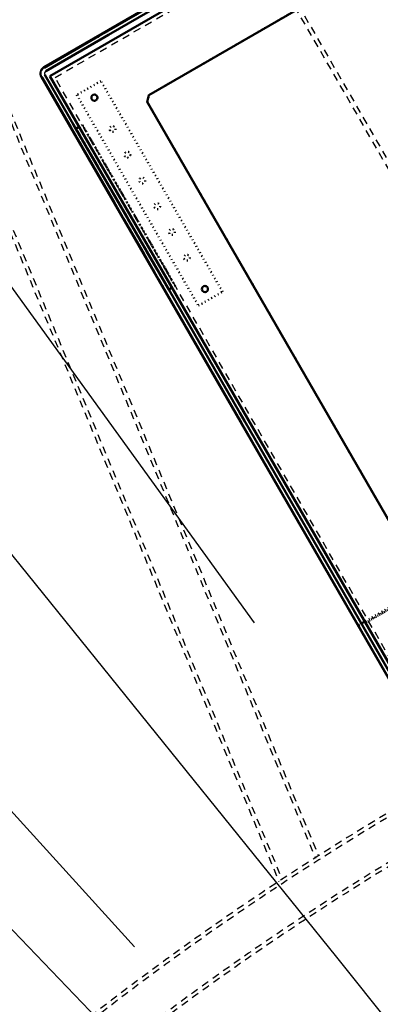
# Model space of a CAD drawing. Extents: x -7591 to -2491, y 6498 to 10061.
# Tile 35 of 125: x -6187 to -5993, y 8034 to 8564. Entities that reach past the tile are written whole.
import ezdxf
from ezdxf.enums import TextEntityAlignment as Align

# ---------------------------------------------------------------- set-up
doc = ezdxf.new("R2010")
doc.units = 0
doc.header["$MEASUREMENT"] = 0
for name, pattern in [('DASHDOT', [8.5, 4, -2, 0.5, -2]), ('DOT', [2, 0.5, -1.5]), ('HIDDEN', [7, 4, -3])]:
    doc.linetypes.add(name, pattern=pattern)
doc.layers.get('0').update_dxf_attribs({"linetype": 'CONTINUOUS'})
for name, color, linetype in [('DIM49', 4, 'CONTINUOUS'), ('LE_HIDDEN', 7, 'CONTINUOUS'), ('LE_MIDDLE', 7, 'CONTINUOUS'), ('LE_RED', 1, 'CONTINUOUS'), ('TXT_DIM49', 2, 'CONTINUOUS')]:
    doc.layers.add(name, color=color, linetype=linetype)
doc.layers.add('LE_ALL', color=7, linetype='CONTINUOUS', lineweight=50)

# ---------------------------------------------------------------- blocks, each defined once
blk = doc.blocks.new('_D3', base_point=(-6409.34, 8545.58))
at = {"layer": 'DIM49', "color": 1}
for p, q in [((-6377.93, 8506.68), (-6016.69, 8059.32)), ((-6016.69, 8059.32), (-5858.98, 7863.99))]:
    blk.add_line(p, q, dxfattribs=at)
blk = doc.blocks.new('_D4', base_point=(-6571.72, 8468.93))
at = {"layer": 'DIM49', "color": 1}
blk.add_line((-6537.03, 8432.92), (-6138.15, 8018.77), dxfattribs=at)
blk = doc.blocks.new('_D14', base_point=(-6545.53, 8527.65))
at = {"layer": 'DIM49', "color": 1}
for p, q in [((-6545.53, 8527.65), (-6504.97, 8496.93)), ((-6518.86, 8484.33), (-6545.53, 8527.65)), ((-6512.76, 8491.56), (-6544.69, 8526.72)), ((-6514.61, 8489.88), (-6537.57, 8515.17)), ((-6510.9, 8493.24), (-6533.87, 8518.53)), ((-6509.05, 8494.92), (-6523.06, 8510.34)), ((-6516.46, 8488.19), (-6530.46, 8503.62)), ((-6507.2, 8496.6), (-6512.24, 8502.15)), ((-6504.97, 8496.93), (-6518.86, 8484.33)), ((-6518.31, 8486.51), (-6523.35, 8492.07)), ((-6511.92, 8490.63), (-6125.39, 8064.93))]:
    blk.add_line(p, q, dxfattribs=at)
at = {"layer": 'TXT_DIM49', "width": 0.602}
blk.add_text('R2025', height=31.25, rotation=312.2383, dxfattribs=at).set_placement((-6485.38, 8489.3), align=Align.CENTER)
blk = doc.blocks.new('_D16', base_point=(-6427.42, 8745.7))
at = {"layer": 'DIM49', "color": 1}
for p, q in [((-6427.42, 8745.7), (-6390.51, 8710.7)), ((-6405.7, 8699.7), (-6427.42, 8745.7)), ((-6398.83, 8706.21), (-6426.69, 8744.69)), ((-6400.86, 8704.75), (-6420.89, 8732.42)), ((-6396.81, 8707.68), (-6416.84, 8735.35)), ((-6394.78, 8709.14), (-6407, 8726.02)), ((-6402.88, 8703.28), (-6415.1, 8720.16)), ((-6392.76, 8710.61), (-6397.16, 8716.69)), ((-6390.51, 8710.7), (-6405.7, 8699.7)), ((-6404.91, 8701.81), (-6409.31, 8707.89)), ((-6398.1, 8705.2), (-6060.93, 8239.43))]:
    blk.add_line(p, q, dxfattribs=at)
at = {"layer": 'TXT_DIM49', "width": 0.578}
blk.add_text('R2120', height=31.25, rotation=305.9007, dxfattribs=at).set_placement((-6325.24, 8636.52), align=Align.CENTER)

msp = doc.modelspace()

# ---------------------------------------------------------------- linework, layer by layer
msp.add_line((-6175.89, 8533.2), (-5964.34, 8166.8))
for points in [[(-5958.88, 8165.33), (-5582.16, 8382.83, 0.414214), (-5580.69, 8388.3), (-5792.24, 8754.7, 0.414214), (-5797.7, 8756.17), (-6174.42, 8538.67, 0.414214), (-6175.89, 8533.2)], [(-4060.69, 7737.85, 0.367682), (-6307.89, 7737.85), (-6836.13, 8064.73)]]:
    msp.add_lwpolyline(points, format="xyb")
for centre, radius, start, end in [((-5184.29, 7028.43), 2396.87, 31.73211, 148.26789), ((-5184.29, 7028.43), 2391.87, 31.73211, 148.26789), ((-5184.29, 7028.43), 2372, 31.75, 148.25), ((-5184.29, 7028.43), 2370, 31.79835, 148.20165), ((-5184.29, 7028.43), 2345, 32.74999, 147.24999), ((-5184.29, 7028.43), 2266.16, 35.00882, 144.99118), ((-5184.29, 7028.43), 2258.06, 35.00886, 144.99114), ((-5184.29, 7028.43), 2247.11, 35.0089, 144.9911), ((-5184.29, 7028.43), 2040, 31.79835, 148.20165), ((-5184.29, 7028.43), 1950, 32.04534, 147.95466), ((-6172.42, 8535.2), 3.5, 120, -150), ((-6172.42, 8535.2), 1.5, 120, -150), ((-5184.29, 6416.46), 1722.52, 49.57671, 130.42329)]:
    msp.add_arc(centre, radius, start, end)
at = {"layer": 'LE_ALL'}
for p, q in [((-6170.99, 8533.72), (-5795.14, 8750.72)), ((-6143.73, 8553.5), (-6139.4, 8556)), ((-5962.99, 8173.45), (-6170.99, 8533.72)), ((-6162.45, 8510.94), (-6159.95, 8506.61)), ((-6153.72, 8499.81), (-6155.22, 8502.41)), ((-6153.72, 8499.81), (-6155.22, 8502.41)), ((-6151.17, 8495.4), (-6152.77, 8498.17)), ((-6143.17, 8481.54), (-6144.77, 8484.31)), ((-6135.17, 8467.68), (-6136.77, 8470.45)), ((-6127.17, 8453.83), (-6128.77, 8456.6)), ((-6119.17, 8439.97), (-6120.77, 8442.74)), ((-6111.17, 8426.11), (-6112.77, 8428.89)), ((-6108.72, 8421.87), (-6110.22, 8424.47)), ((-6108.72, 8421.87), (-6110.22, 8424.47)), ((-6105.24, 8419.84), (-6106.97, 8418.84)), ((-6070.43, 8351.55), (-6067.93, 8347.22))]:
    msp.add_line(p, q, dxfattribs=at)
at = {"layer": 'LE_ALL', "color": 1, "linetype": 'DOT'}
for p, q in [((-6144.73, 8555.23), (-6140.4, 8557.73)), ((-6139.4, 8556), (-6143.73, 8553.5)), ((-6140.4, 8557.73), (-6139.4, 8556)), ((-6143.5, 8531.12), (-6156.49, 8523.62)), ((-6078, 8417.67), (-6143.5, 8531.12)), ((-6156.49, 8523.62), (-6091, 8410.17)), ((-6159.95, 8506.61), (-6162.45, 8510.94)), ((-6160.72, 8511.94), (-6158.22, 8507.61)), ((-6158.22, 8507.61), (-6159.95, 8506.61)), ((-6153.51, 8507.44), (-6156.97, 8505.44)), ((-6151.76, 8504.41), (-6155.22, 8502.41)), ((-6103.51, 8420.84), (-6153.51, 8507.44)), ((-6153.51, 8507.44), (-6103.51, 8420.84)), ((-6150.26, 8501.81), (-6151.76, 8504.41)), ((-6156.95, 8501.41), (-6155.22, 8502.41)), ((-6155.45, 8498.81), (-6156.95, 8501.41)), ((-6155.22, 8502.41), (-6153.72, 8499.81)), ((-6155.22, 8502.41), (-6153.72, 8499.81)), ((-6154.95, 8497.95), (-6153.22, 8498.95)), ((-6152.45, 8493.62), (-6154.95, 8497.95)), ((-6153.22, 8498.95), (-6150.72, 8494.62)), ((-6149.31, 8500.17), (-6152.77, 8498.17)), ((-6152.77, 8498.17), (-6151.17, 8495.4)), ((-6147.71, 8497.4), (-6149.31, 8500.17)), ((-6146.95, 8484.09), (-6145.22, 8485.09)), ((-6145.22, 8485.09), (-6142.72, 8480.76)), ((-6141.31, 8486.31), (-6144.77, 8484.31)), ((-6144.77, 8484.31), (-6143.17, 8481.54)), ((-6139.71, 8483.54), (-6141.31, 8486.31)), ((-6138.95, 8470.23), (-6137.22, 8471.23)), ((-6137.22, 8471.23), (-6134.72, 8466.9)), ((-6133.31, 8472.45), (-6136.77, 8470.45)), ((-6131.71, 8469.68), (-6133.31, 8472.45)), ((-6136.45, 8465.9), (-6138.95, 8470.23)), ((-6136.77, 8470.45), (-6135.17, 8467.68)), ((-6130.95, 8456.38), (-6129.22, 8457.38)), ((-6128.45, 8452.05), (-6130.95, 8456.38)), ((-6129.22, 8457.38), (-6126.72, 8453.05)), ((-6125.31, 8458.6), (-6128.77, 8456.6)), ((-6128.77, 8456.6), (-6127.17, 8453.83)), ((-6123.71, 8455.83), (-6125.31, 8458.6)), ((-5623.46, 8457.37), (-6002.78, 8238.37)), ((-6000.61, 8239.62), (-5625.62, 8456.12)), ((-6117.31, 8444.74), (-6120.77, 8442.74)), ((-6115.71, 8441.97), (-6117.31, 8444.74)), ((-6122.95, 8442.52), (-6121.22, 8443.52)), ((-6120.45, 8438.19), (-6122.95, 8442.52)), ((-6121.22, 8443.52), (-6118.72, 8439.19)), ((-6120.77, 8442.74), (-6119.17, 8439.97)), ((-6114.95, 8428.66), (-6113.22, 8429.66)), ((-6112.45, 8424.33), (-6114.95, 8428.66)), ((-6113.22, 8429.66), (-6110.72, 8425.33)), ((-6109.31, 8430.89), (-6112.77, 8428.89)), ((-6112.77, 8428.89), (-6111.17, 8426.11)), ((-6107.71, 8428.11), (-6109.31, 8430.89)), ((-6111.95, 8423.47), (-6110.22, 8424.47)), ((-6110.45, 8420.87), (-6111.95, 8423.47)), ((-6106.76, 8426.47), (-6110.22, 8424.47)), ((-6110.22, 8424.47), (-6108.72, 8421.87)), ((-6110.22, 8424.47), (-6108.72, 8421.87)), ((-6105.26, 8423.87), (-6106.76, 8426.47)), ((-6091, 8410.17), (-6078, 8417.67)), ((-6067.93, 8347.22), (-6070.43, 8351.55)), ((-6068.7, 8352.55), (-6066.2, 8348.22)), ((-6066.2, 8348.22), (-6067.93, 8347.22)), ((-6004.9, 8238.05), (-6003.17, 8239.05)), ((-6004.9, 8238.05), (-6003.17, 8239.05)), ((-6004.79, 8237.86), (-6003.06, 8238.86)), ((-6002.95, 8238.67), (-6002.78, 8238.37)), ((-6000.95, 8240.2), (-6001, 8240.3)), ((-6000.89, 8240.11), (-6000.95, 8240.2)), ((-6000.84, 8240.01), (-6000.89, 8240.11)), ((-6000.79, 8239.92), (-6000.84, 8240.01)), ((-6000.61, 8239.62), (-6000.79, 8239.92))]:
    msp.add_line(p, q, dxfattribs=at)
at = {"layer": 'LE_ALL'}
for points in [[(-5797.45, 8755.73), (-5809.58, 8748.73), (-5813.91, 8746.23), (-5824.3, 8740.23), (-5832.96, 8735.23), (-5837.29, 8732.73), (-5889.25, 8702.73), (-5910.9, 8690.23), (-5975.85, 8652.73), (-5997.5, 8640.23), (-6049.47, 8610.23), (-6053.8, 8607.73), (-6062.46, 8602.73), (-6140.4, 8557.73), (-6144.73, 8555.23), (-6174.17, 8538.23)], [(-5796.45, 8754), (-5808.58, 8747), (-5812.91, 8744.5), (-5823.3, 8738.5), (-5831.96, 8733.5), (-5836.29, 8731), (-5888.25, 8701), (-5909.9, 8688.5), (-5974.85, 8651), (-5996.5, 8638.5), (-6048.47, 8608.5), (-6052.8, 8606), (-6061.46, 8601), (-6139.4, 8556), (-6143.73, 8553.5), (-6173.17, 8536.5)], [(-6117.66, 8523.52), (-6118.61, 8519.99), (-5948.69, 8225.69), (-5945.16, 8224.74), (-5640.47, 8400.66), (-5639.52, 8404.19), (-5809.43, 8698.49), (-5812.97, 8699.43), (-6117.66, 8523.52)], [(-6140.4, 8557.73), (-6144.73, 8555.23)], [(-6175.45, 8533.45), (-6138.95, 8470.23), (-6136.45, 8465.9), (-6130.95, 8456.38), (-6128.45, 8452.05), (-6122.95, 8442.52), (-6120.45, 8438.19), (-6114.95, 8428.66), (-6112.45, 8424.33), (-6111.95, 8423.47), (-6110.45, 8420.87), (-6070.43, 8351.55), (-6067.93, 8347.22), (-5963.91, 8167.05)], [(-6174.95, 8532.59), (-6162.45, 8510.94), (-6159.95, 8506.61), (-6156.95, 8501.41), (-6155.45, 8498.81), (-6154.95, 8497.95), (-6152.45, 8493.62), (-6146.95, 8484.09), (-6144.45, 8479.76)], [(-6142.72, 8480.76), (-6143.17, 8481.54), (-6144.77, 8484.31), (-6145.22, 8485.09), (-6150.72, 8494.62), (-6151.17, 8495.4), (-6152.77, 8498.17), (-6153.22, 8498.95), (-6153.72, 8499.81), (-6155.22, 8502.41), (-6156.97, 8505.44), (-6158.22, 8507.61), (-6160.72, 8511.94), (-6173.72, 8534.45)], [(-6158.22, 8507.61), (-6160.72, 8511.94)], [(-6155.24, 8506.44), (-6156.97, 8505.44), (-6106.97, 8418.84)], [(-6156.95, 8501.41), (-6155.45, 8498.81)], [(-6154.95, 8497.95), (-6152.45, 8493.62)], [(-6150.72, 8494.62), (-6151.17, 8495.4), (-6152.77, 8498.17), (-6153.22, 8498.95)], [(-6146.95, 8484.09), (-6144.45, 8479.76)], [(-5962.18, 8168.05), (-6066.2, 8348.22), (-6068.7, 8352.55), (-6106.97, 8418.84), (-6108.72, 8421.87), (-6110.22, 8424.47), (-6110.72, 8425.33), (-6111.17, 8426.11), (-6112.77, 8428.89), (-6113.22, 8429.66), (-6118.72, 8439.19), (-6119.17, 8439.97), (-6120.77, 8442.74), (-6121.22, 8443.52), (-6126.72, 8453.05), (-6127.17, 8453.83), (-6128.77, 8456.6), (-6129.22, 8457.38), (-6134.72, 8466.9), (-6135.17, 8467.68), (-6136.77, 8470.45), (-6137.22, 8471.23), (-6142.72, 8480.76), (-6143.17, 8481.54), (-6144.77, 8484.31), (-6145.22, 8485.09)], [(-6134.72, 8466.9), (-6135.17, 8467.68), (-6136.77, 8470.45), (-6137.22, 8471.23)], [(-6138.95, 8470.23), (-6136.45, 8465.9)], [(-6130.95, 8456.38), (-6128.45, 8452.05)], [(-6126.72, 8453.05), (-6127.17, 8453.83), (-6128.77, 8456.6), (-6129.22, 8457.38)], [(-6122.95, 8442.52), (-6120.45, 8438.19)], [(-6118.72, 8439.19), (-6119.17, 8439.97), (-6120.77, 8442.74), (-6121.22, 8443.52)], [(-6114.95, 8428.66), (-6112.45, 8424.33)], [(-6110.72, 8425.33), (-6111.17, 8426.11), (-6112.77, 8428.89), (-6113.22, 8429.66)], [(-6111.95, 8423.47), (-6110.45, 8420.87)], [(-6066.2, 8348.22), (-6068.7, 8352.55)], [(-6001.44, 8240.05), (-6001.83, 8239.82), (-6002.53, 8239.41), (-6003, 8239.14), (-6003.17, 8239.05)]]:
    msp.add_lwpolyline(points, dxfattribs=at)
at = {"layer": 'LE_ALL', "color": 1, "linetype": 'DOT'}
for points in [[(-6118.61, 8519.99), (-6117.66, 8523.52), (-5812.97, 8699.43), (-5809.43, 8698.49), (-5639.52, 8404.19), (-5640.47, 8400.66), (-5945.16, 8224.74), (-5948.69, 8225.69), (-6118.61, 8519.99)], [(-6144.73, 8555.23), (-6143.73, 8553.5)], [(-6078, 8417.67), (-6143.5, 8531.12), (-6156.49, 8523.62), (-6091, 8410.17), (-6078, 8417.67)], [(-6160.72, 8511.94), (-6162.45, 8510.94)], [(-6103.51, 8420.84), (-6106.97, 8418.84), (-6156.97, 8505.44)], [(-6153.51, 8507.44), (-6155.24, 8506.44)], [(-6151.76, 8504.41), (-6150.26, 8501.81), (-6153.72, 8499.81)], [(-6155.45, 8498.81), (-6153.72, 8499.81)], [(-6149.31, 8500.17), (-6147.71, 8497.4), (-6151.17, 8495.4)], [(-6152.45, 8493.62), (-6150.72, 8494.62)], [(-6144.45, 8479.76), (-6146.95, 8484.09)], [(-6141.31, 8486.31), (-6139.71, 8483.54), (-6143.17, 8481.54)], [(-6144.45, 8479.76), (-6142.72, 8480.76)], [(-6133.31, 8472.45), (-6131.71, 8469.68), (-6135.17, 8467.68)], [(-6136.45, 8465.9), (-6134.72, 8466.9)], [(-6125.31, 8458.6), (-6123.71, 8455.83), (-6127.17, 8453.83)], [(-6001, 8240.3), (-5626.01, 8456.8), (-5625.92, 8456.63)], [(-6128.45, 8452.05), (-6126.72, 8453.05)], [(-6117.31, 8444.74), (-6115.71, 8441.97), (-6119.17, 8439.97)], [(-6120.45, 8438.19), (-6118.72, 8439.19)], [(-6109.31, 8430.89), (-6107.71, 8428.11), (-6111.17, 8426.11)], [(-6112.45, 8424.33), (-6110.72, 8425.33)], [(-6106.76, 8426.47), (-6105.26, 8423.87), (-6108.72, 8421.87)], [(-6110.45, 8420.87), (-6108.72, 8421.87)], [(-6103.51, 8420.84), (-6105.24, 8419.84)], [(-6068.7, 8352.55), (-6070.43, 8351.55)], [(-6004.9, 8238.05), (-6004.6, 8238.22), (-6003.76, 8238.71), (-6002.5, 8239.44), (-6001, 8240.3)], [(-6004.79, 8237.86), (-6004.9, 8238.05), (-6003.17, 8239.05), (-6003.06, 8238.86)], [(-6001, 8240.3), (-6001.44, 8240.05)], [(-6001, 8240.3), (-6000.91, 8240.13), (-6000.81, 8239.96), (-6000.71, 8239.79), (-6000.61, 8239.62)]]:
    msp.add_lwpolyline(points, dxfattribs=at)
for centre, radius in [((-6147, 8522.17), 1.65), ((-6147, 8522.17), 1.65), ((-6137.25, 8505.28), 1.6), ((-6137.25, 8505.28), 1.6), ((-6129.25, 8491.43), 1.6), ((-6129.25, 8491.43), 1.6), ((-6121.25, 8477.57), 1.6), ((-6121.25, 8477.57), 1.6), ((-6113.25, 8463.71), 1.6), ((-6113.25, 8463.71), 1.6), ((-6105.25, 8449.86), 1.6), ((-6105.25, 8449.86), 1.6), ((-6097.25, 8436), 1.6), ((-6097.25, 8436), 1.6), ((-6087.5, 8419.11), 1.65), ((-6087.5, 8419.11), 1.65)]:
    msp.add_circle(centre, radius, dxfattribs=at)
at = {"layer": 'LE_ALL'}
msp.add_arc((-5184.29, 7028.43), 2000, 90, 148.25, dxfattribs=at)
for centre, major_axis in [((-6147, 8522.17), (1.65, 0)), ((-6147, 8522.17), (1.65, 0)), ((-6087.5, 8419.11), (0, -1.65)), ((-6087.5, 8419.11), (1.65, 0))]:
    msp.add_ellipse(centre, major_axis=major_axis, ratio=1, start_param=0, end_param=6.283185, dxfattribs=at)
at = {"layer": 'LE_HIDDEN', "color": 1, "linetype": 'HIDDEN'}
for p, q in [((-6168.17, 8533.04), (-5795.95, 8747.94)), ((-6037.33, 8572.21), (-5862.83, 8269.97)), ((-6213.18, 8559.9), (-6027.98, 8112.79)), ((-6211.49, 8561.04), (-6026.27, 8113.88)), ((-6232.6, 8546.68), (-6047.62, 8100.09)), ((-6230.91, 8547.84), (-6045.91, 8101.21)), ((-5962.31, 8176.27), (-6168.21, 8532.9))]:
    msp.add_line(p, q, dxfattribs=at)
for points in [[(-5186.29, 9150.43, 0.172955), (-6528.44, 8670.42), (-6468.33, 8596.86, 0.078205), (-6887.99, 8126.67), (-7153.76, 8297.61, -0.254675), (-5186.29, 9371.43)], [(-7153.76, 8297.61, -0.254675), (-5186.29, 9371.43), (-5186.29, 9290.43), (-5204.29, 9290.43)], [(-5437.14, 8886.3, 0.219407), (-6761.24, 8042.76), (-6803.29, 8069.8)], [(-6370.99, 7801.71, 0.312133), (-6255.21, 7807.61, -0.340324), (-4113.37, 7807.61)]]:
    msp.add_lwpolyline(points, format="xyb", dxfattribs=at)
msp.add_lwpolyline([(-6043.23, 8588.43), (-5940.17, 8647.93), (-5933.34, 8646.1), (-5746.84, 8323.07), (-5748.67, 8316.24), (-5851.73, 8256.74), (-5858.56, 8258.57), (-6045.06, 8581.6), (-6043.23, 8588.43)], dxfattribs=at)
for centre, radius, start, end in [((-5184.29, 7028.43), 2065.69, 40.48822, 139.52979), ((-5184.29, 7028.43), 2063.69, 40.48822, 139.52979), ((-5184.29, 7028.43), 2042.69, 40.48822, 139.51177), ((-5184.29, 7028.43), 2040.69, 40.48822, 139.51177), ((-5184.29, 7028.43), 1925, 97.75, 147.25), ((-5184.29, 7028.43), 1922.5, 97.80961, 147.19039), ((-5184.29, 7028.43), 1920.5, 97.80967, 147.19033), ((-5184.29, 7028.43), 1870, 93.40298, 139.46784), ((-5184.29, 7028.43), 1868, 93.46808, 139.40484), ((-5184.29, 7028.43), 1877, 97.81105, 147.25), ((-5184.29, 7028.43), 1847, 94.16047, 138.73488), ((-5184.29, 7028.43), 1845, 94.22726, 138.67026), ((-5184.29, 6786.71), 1571.72, 48.62732, 131.37268), ((-5184.29, 6786.71), 1569.72, 48.56567, 131.43433), ((-5184.29, 6786.71), 1548.72, 47.90935, 132.09065), ((-5184.29, 6786.71), 1546.72, 47.84598, 132.15402), ((-5184.29, 6416.46), 1759.42, 52.41063, 127.58937)]:
    msp.add_arc(centre, radius, start, end, dxfattribs=at)
at = {"layer": 'LE_MIDDLE', "color": 1, "linetype": 'DASHDOT'}
msp.add_arc((-5184.29, 6416.46), 1757.52, 52.41063, 127.58937, dxfattribs=at)
at = {"layer": 'LE_RED'}
for radius in [1732.52, 1730.02, 1727.52, 1725.02]:
    msp.add_arc((-5184.29, 6416.46), radius, 49.57671, 130.42329, dxfattribs=at)

# ---------------------------------------------------------------- block references
at = {"layer": 'DIM49'}
for name, p in [('_D16', (-6427.42, 8745.7)), ('_D3', (-6409.34, 8545.58)), ('_D14', (-6545.53, 8527.65)), ('_D4', (-6571.72, 8468.93))]:
    msp.add_blockref(name, p, dxfattribs=at)

doc.saveas('drawing.dxf')
